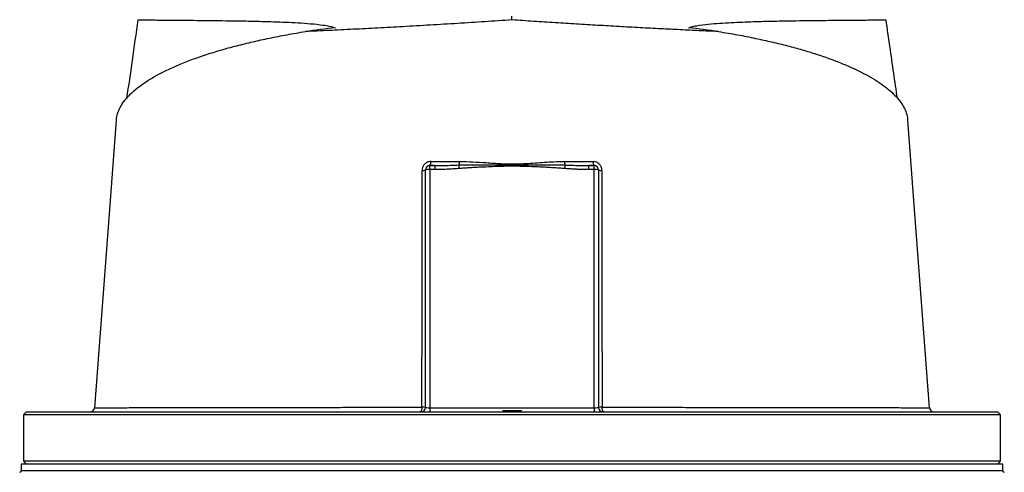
# Model space of a CAD drawing. Header units: millimetres. Extents: x 1298 to 2528, y 500 to 3537.
# Tile 4 of 6: x 1583 to 2243, y 2791 to 3094. Entities that reach past the tile are written whole.
import ezdxf

# ---------------------------------------------------------------- set-up
doc = ezdxf.new("R2010")
doc.units = ezdxf.units.MM

msp = doc.modelspace()

# ---------------------------------------------------------------- linework, layer by layer
at = {"color": 7, "linetype": 'Continuous', "lineweight": 25}
for p, q in [((1913.48, 3094.3), (1913.48, 3096.76)), ((1858.48, 2994.03), (1858.48, 2996.76)), ((1858.48, 2996.76), (1861.9, 2996.76)), ((1861.9, 2996.76), (1858.48, 2996.76)), ((1861.9, 2994.03), (1861.9, 2996.76)), ((1965.06, 2994.03), (1965.06, 2996.76)), ((1965.06, 2996.76), (1968.48, 2996.76)), ((1968.48, 2996.76), (1965.06, 2996.76)), ((1968.48, 2994.03), (1968.48, 2996.76)), ((1855.48, 2834.76), (1855.48, 2993.76)), ((1858.48, 2994.03), (1858.48, 2834.5)), ((1861.9, 2994.03), (1858.48, 2994.03)), ((1968.48, 2994.03), (1965.06, 2994.03)), ((1968.48, 2834.5), (1968.48, 2994.03)), ((1971.48, 2993.76), (1971.48, 2834.76)), ((1587.98, 2831.76), (1585.98, 2829.76)), ((1587.98, 2831.76), (2238.98, 2831.76)), ((1858.48, 2834.5), (1968.48, 2834.5)), ((1858.48, 2834.5), (1858.48, 2831.76)), ((1907.44, 2832.76), (1907.48, 2831.76)), ((1907.44, 2832.76), (1913.48, 2832.76)), ((1913.48, 2832.76), (1913.48, 2831.76)), ((1913.48, 2832.76), (1919.52, 2832.76)), ((1919.52, 2832.76), (1919.48, 2831.76)), ((1968.48, 2834.5), (1968.48, 2831.76)), ((2193.16, 2834.54), (2193.16, 2834.54)), ((2240.98, 2829.76), (2238.98, 2831.76)), ((1585.98, 2829.76), (1585.98, 2798.76)), ((2240.98, 2829.76), (1585.98, 2829.76)), ((2240.98, 2798.76), (2240.98, 2829.76)), ((1585.98, 2798.76), (1587.98, 2796.76)), ((2240.98, 2798.76), (1585.98, 2798.76)), ((2238.98, 2796.76), (2240.98, 2798.76)), ((1584.48, 2796.76), (1584.48, 2792.26)), ((1913.48, 2796.76), (1584.48, 2796.76)), ((2242.48, 2796.76), (1913.48, 2796.76)), ((2242.48, 2792.26), (2242.48, 2796.76))]:
    msp.add_line(p, q, dxfattribs=at)
at = {"color": 1, "linetype": 'Continuous', "lineweight": 25}
for p, q in [((1913.48, 2792.26), (1584.48, 2792.26)), ((2242.48, 2792.26), (1913.48, 2792.26))]:
    msp.add_line(p, q, dxfattribs=at)
at = {"color": 7, "linetype": 'Continuous', "lineweight": 25, "flags": 128}
for points in [[(1648.23, 3027.13), (1643.49, 2964.41), (1633.69, 2834.55)], [(2193.27, 2834.55), (2183.47, 2964.41), (2178.74, 3027.12)]]:
    msp.add_lwpolyline(points, dxfattribs=at)
at = {"color": 7, "linetype": 'Continuous', "lineweight": 25}
for centre, radius, start, end in [((1858.48, 2993.76), 3, 90, 180), ((1855.59, 2998.87), 3.58, 323.88208, 9.4364), ((1866.8, 2999.35), 11.44, 348.78888, 0.5459), ((1648.36, 2976.86), 230.56, 4.44703, 5.04085), ((1960.16, 2999.35), 11.44, 179.4541, 191.21112), ((2178.61, 2976.86), 230.56, 174.95915, 175.55297), ((1971.37, 2998.87), 3.58, 170.5636, 216.11792), ((1968.48, 2993.76), 3, 0, 90), ((1853.67, 2998.89), 5.44, 264.97992, 289.51729), ((1857.74, 2985.22), 8.83, 85.16443, 104.79163), ((1969.23, 2985.22), 8.83, 75.20837, 94.83557), ((1973.3, 2998.89), 5.44, 250.48271, 275.02008), ((1630.7, 2834.76), 3, 270.02053, 356.0104), ((1849.06, 2834.09), 4.13, 325.75023, 10.4272), ((1852.48, 2834.76), 3, 270, 0), ((1853.64, 2813.84), 21.01, 84.96083, 91.38036), ((1973.33, 2813.84), 21.01, 88.61964, 95.03917), ((1974.48, 2834.76), 3, 180, 270), ((1977.9, 2834.09), 4.13, 169.5728, 214.24977), ((2196.26, 2834.76), 3, 183.78978, 269.89704), ((1583.48, 2792.26), 1, 270, 0), ((2243.48, 2792.26), 1, 180, 270)]:
    msp.add_arc(centre, radius, start, end, dxfattribs=at)
for centre, major_axis, ratio, start_param, end_param in [((1928.06, 3000.04), (346.57, 0), 0.278119, 1.964434, 2.028043), ((1898.9, 3000.04), (346.57, 0), 0.278119, 1.11355, 1.177159), ((1858.48, 2834.76), (3, 0), 0.087156, 3.141593, 4.712389), ((1968.48, 2834.76), (3, 0), 0.087156, 4.712389, 6.283185)]:
    msp.add_ellipse(centre, major_axis=major_axis, ratio=ratio, start_param=start_param, end_param=end_param, dxfattribs=at)
for points, knots in [([(1662.73, 3094.44), (1661.42, 3085.31), (1658.92, 3067.77), (1656.38, 3050.24), (1655.17, 3041.84)], [0, 0, 0, 0, 0.52078, 1, 1, 1, 1]), ([(1662.77, 3094.43), (1662.75, 3094.43), (1662.61, 3094.42), (1663.15, 3094.4), (1664.41, 3094.37), (1666.56, 3094.34), (1669.51, 3094.31), (1673.33, 3094.27), (1677.99, 3094.23), (1683.43, 3094.18), (1689.59, 3094.13), (1696.42, 3094.08), (1704.03, 3094.01), (1712.42, 3093.92), (1721.57, 3093.81), (1730.38, 3093.68), (1738.61, 3093.53), (1746.09, 3093.35), (1753.83, 3093.12), (1761.83, 3092.81), (1770.07, 3092.4), (1778.51, 3091.83), (1785.59, 3091.08), (1791.2, 3090.19), (1793.82, 3089.43), (1795.13, 3089.05)], [0, 0, 0, 0, 0.005186, 0.058945, 0.111229, 0.163552, 0.215836, 0.269629, 0.323465, 0.377258, 0.429699, 0.482181, 0.534623, 0.588534, 0.642488, 0.696402, 0.733986, 0.771571, 0.80934, 0.84711, 0.885212, 0.923346, 0.961555, 0.980731, 1, 1, 1, 1]), ([(1913.48, 3094.3), (1907.39, 3093.9), (1895.2, 3093.08), (1876.87, 3091.92), (1858.57, 3090.8), (1840.71, 3089.78), (1823.5, 3088.84), (1806.89, 3087.99), (1790.64, 3087.21), (1780.25, 3086.75), (1775.06, 3086.52)], [0, 0, 0, 0, 0.12552, 0.25104, 0.379215, 0.507389, 0.629316, 0.751243, 0.875621, 1, 1, 1, 1]), ([(2051.91, 3086.52), (2051.73, 3086.53), (2047.5, 3086.71), (2039.06, 3087.09), (2026.29, 3087.69), (2013.05, 3088.35), (1999.36, 3089.06), (1985.26, 3089.84), (1971.06, 3090.65), (1956.81, 3091.51), (1942.49, 3092.4), (1928.03, 3093.33), (1918.33, 3093.98), (1913.48, 3094.3)], [0, 0, 0, 0, 0.004301, 0.102556, 0.200887, 0.29914, 0.400327, 0.501599, 0.602786, 0.701453, 0.80012, 0.90006, 1, 1, 1, 1]), ([(2031.83, 3089.05), (2033.02, 3089.4), (2035.4, 3090.11), (2040.5, 3090.96), (2046.96, 3091.71), (2057.31, 3092.44), (2069.92, 3093.03), (2084.28, 3093.46), (2096.31, 3093.68), (2106.2, 3093.82), (2114.25, 3093.92), (2122.25, 3094), (2130.04, 3094.07), (2137.45, 3094.13), (2144.09, 3094.19), (2149.88, 3094.24), (2154.77, 3094.28), (2158.55, 3094.32), (2161.31, 3094.35), (2163.12, 3094.38), (2164.13, 3094.41), (2164.14, 3094.43), (2164.14, 3094.43)], [0, 0, 0, 0, 0.017468, 0.035065, 0.069973, 0.104891, 0.174901, 0.244836, 0.314763, 0.362267, 0.409798, 0.457301, 0.514002, 0.570754, 0.627454, 0.686074, 0.74475, 0.80337, 0.856096, 0.908863, 0.961589, 1, 1, 1, 1]), ([(2171.8, 3041.81), (2170.99, 3047.42), (2168.44, 3064.97), (2165.94, 3082.51), (2164.24, 3094.44)], [0, 0, 0, 0, 0.319571, 1, 1, 1, 1]), ([(1648.33, 3027.12), (1648.33, 3027.56), (1648.35, 3029.41), (1649.33, 3032.62), (1651.24, 3036.74), (1654.03, 3040.75), (1657.69, 3044.77), (1662.25, 3048.76), (1667.73, 3052.71), (1674.02, 3056.55), (1681.11, 3060.26), (1688.93, 3063.84), (1697.63, 3067.33), (1707.22, 3070.71), (1717.69, 3073.98), (1728.52, 3076.96), (1739.59, 3079.67), (1750.83, 3082.12), (1762.61, 3084.43), (1770.91, 3085.83), (1775.06, 3086.52)], [0, 0, 0, 0, 0.018575, 0.078777, 0.136481, 0.194229, 0.251933, 0.311283, 0.37068, 0.430028, 0.488119, 0.546255, 0.604342, 0.66429, 0.724292, 0.784236, 0.837833, 0.891429, 0.945714, 1, 1, 1, 1]), ([(2051.91, 3086.52), (2056.17, 3085.81), (2064.7, 3084.37), (2076.61, 3082.03), (2087.79, 3079.57), (2098.21, 3077.01), (2108.17, 3074.29), (2117.61, 3071.4), (2126.52, 3068.35), (2134.77, 3065.19), (2142.36, 3061.91), (2149.26, 3058.53), (2155.53, 3055.03), (2161.11, 3051.42), (2165.98, 3047.7), (2170.14, 3043.89), (2173.53, 3039.98), (2176.15, 3035.99), (2177.86, 3031.93), (2178.69, 3028.97), (2178.67, 3027.35), (2178.67, 3027.12)], [0, 0, 0, 0, 0.055752, 0.111697, 0.164218, 0.216779, 0.269301, 0.323269, 0.377279, 0.431249, 0.485279, 0.539349, 0.593381, 0.648813, 0.704285, 0.759718, 0.816908, 0.87414, 0.93133, 0.990123, 1, 1, 1, 1]), ([(1859.12, 2999.46), (1858.6, 2999.42), (1857.45, 2999.33), (1855.77, 2998.54), (1854.34, 2997.19), (1853.37, 2995.43), (1853.25, 2994.13), (1853.19, 2993.47)], [0, 0, 0, 0, 0.168185, 0.377577, 0.584247, 0.791945, 1, 1, 1, 1]), ([(1859.12, 2999.46), (1861.41, 2999.46), (1867.75, 2999.46), (1874.15, 2999.46), (1878.24, 2999.45)], [0, 0, 0, 0, 0.361067, 1, 1, 1, 1]), ([(1861.9, 2996.76), (1863.32, 2996.77), (1868.69, 2996.79), (1874.07, 2996.98), (1878.02, 2997.12)], [0, 0, 0, 0, 0.264216, 1, 1, 1, 1]), ([(1878.02, 2997.12), (1880.02, 2997.18), (1887.88, 2997.42), (1900.64, 2997.21), (1916.85, 2996.98), (1932.62, 2997.41), (1943.5, 2997.22), (1948.94, 2997.12)], [0, 0, 0, 0, 0.084539, 0.33327, 0.539344, 0.769711, 1, 1, 1, 1]), ([(1878.24, 2999.45), (1881.23, 2999.4), (1887.21, 2999.3), (1896.57, 2998.7), (1906.31, 2997.96), (1917.28, 2997.7), (1929, 2998.55), (1939.74, 2999.33), (1946.31, 2999.42), (1948.72, 2999.45)], [0, 0, 0, 0, 0.127696, 0.255421, 0.39886, 0.542133, 0.719376, 0.896664, 1, 1, 1, 1]), ([(1948.72, 2999.45), (1951.92, 2999.45), (1958.33, 2999.46), (1964.67, 2999.46), (1967.84, 2999.46)], [0, 0, 0, 0, 0.499638, 1, 1, 1, 1]), ([(1948.94, 2997.12), (1950.37, 2997.07), (1955.75, 2996.86), (1961.12, 2996.81), (1965.06, 2996.76)], [0, 0, 0, 0, 0.265989, 1, 1, 1, 1]), ([(1973.77, 2993.47), (1973.75, 2993.91), (1973.68, 2995), (1972.98, 2996.67), (1971.65, 2998.21), (1969.86, 2999.26), (1968.51, 2999.39), (1967.84, 2999.46)], [0, 0, 0, 0, 0.139511, 0.349173, 0.563812, 0.782195, 1, 1, 1, 1]), ([(1853.13, 2834.84), (1853.14, 2848.11), (1853.16, 2874.68), (1853.17, 2911.69), (1853.18, 2943.35), (1853.19, 2969.67), (1853.19, 2985.54), (1853.19, 2993.47)], [0, 0, 0, 0, 0.250731, 0.501713, 0.699011, 0.849479, 1, 1, 1, 1]), ([(1878.22, 2994.74), (1877.65, 2994.7), (1876.53, 2994.61), (1874.86, 2994.49), (1873.23, 2994.39), (1871.63, 2994.3), (1869.88, 2994.21), (1867.96, 2994.13), (1865.88, 2994.07), (1863.87, 2994.03), (1862.55, 2994.03), (1861.9, 2994.03)], [0, 0, 0, 0, 0.104816, 0.207215, 0.307202, 0.40478, 0.499954, 0.630563, 0.75743, 0.88057, 1, 1, 1, 1]), ([(1948.74, 2994.74), (1948.21, 2994.78), (1947.12, 2994.87), (1945.44, 2994.98), (1943.68, 2995.1), (1941.83, 2995.22), (1939.14, 2995.38), (1935.56, 2995.57), (1929.68, 2995.86), (1923.77, 2996.1), (1917.89, 2996.25), (1913.47, 2996.3), (1909.06, 2996.25), (1903.18, 2996.09), (1897.27, 2995.85), (1891.4, 2995.57), (1887.41, 2995.36), (1883.94, 2995.15), (1881, 2994.95), (1879.12, 2994.81), (1878.22, 2994.74)], [0, 0, 0, 0, 0.022719, 0.046582, 0.071589, 0.09774, 0.125036, 0.186114, 0.250071, 0.375092, 0.437604, 0.500132, 0.562638, 0.62512, 0.750066, 0.813982, 0.875017, 0.919854, 0.961514, 1, 1, 1, 1]), ([(1965.06, 2994.03), (1964.69, 2994.03), (1963.95, 2994.03), (1962.82, 2994.04), (1961.67, 2994.06), (1960.51, 2994.09), (1959.32, 2994.13), (1958.12, 2994.17), (1956.44, 2994.24), (1954.25, 2994.36), (1951.53, 2994.53), (1949.69, 2994.67), (1948.74, 2994.74)], [0, 0, 0, 0, 0.067781, 0.136771, 0.206972, 0.278388, 0.351022, 0.424878, 0.499957, 0.659943, 0.826617, 1, 1, 1, 1]), ([(1973.77, 2993.47), (1973.78, 2980.34), (1973.78, 2954.07), (1973.79, 2917.13), (1973.8, 2885.36), (1973.82, 2858.79), (1973.83, 2842.82), (1973.83, 2834.84)], [0, 0, 0, 0, 0.249016, 0.498276, 0.698398, 0.849171, 1, 1, 1, 1])]:
    msp.add_open_spline(points, degree=3, knots=knots, dxfattribs=at)
at = {"color": 1, "linetype": 'Continuous', "lineweight": 25}
for points, knots in [([(1633.79, 2834.54), (1633.77, 2834.54), (1633.7, 2834.54), (1634.41, 2834.54), (1635.9, 2834.54), (1638.29, 2834.54), (1641.55, 2834.54), (1645.7, 2834.55), (1650.74, 2834.55), (1656.68, 2834.56), (1663.39, 2834.57), (1670.83, 2834.58), (1678.94, 2834.59), (1687.86, 2834.61), (1697.58, 2834.62), (1708.1, 2834.64), (1719.18, 2834.66), (1730.77, 2834.68), (1742.82, 2834.7), (1755.51, 2834.72), (1768.83, 2834.74), (1782.74, 2834.76), (1795.79, 2834.78), (1807.82, 2834.79), (1820.64, 2834.81), (1835.7, 2834.82), (1847.31, 2834.83), (1853.13, 2834.84)], [0, 0, 0, 0, 0.0175687, 0.0562693, 0.09497, 0.1359651, 0.1769919, 0.2179872, 0.2601743, 0.3023958, 0.3445829, 0.3855774, 0.4266032, 0.4675975, 0.5097817, 0.5520001, 0.5941841, 0.6351848, 0.6762171, 0.7172177, 0.7594112, 0.8016393, 0.843833, 0.8745861, 0.9053929, 0.9525993, 1, 1, 1, 1]), ([(1973.83, 2834.84), (1977.34, 2834.84), (1984.36, 2834.83), (1994.85, 2834.82), (2005.33, 2834.81), (2017.13, 2834.8), (2030.05, 2834.78), (2043.94, 2834.76), (2057.56, 2834.74), (2070.86, 2834.72), (2083.77, 2834.7), (2095.78, 2834.68), (2106.89, 2834.66), (2117.18, 2834.64), (2126.95, 2834.63), (2136.34, 2834.61), (2145.24, 2834.6), (2153.59, 2834.58), (2161.28, 2834.57), (2168.25, 2834.56), (2174.46, 2834.56), (2179.76, 2834.55), (2184.18, 2834.54), (2187.72, 2834.54), (2190.45, 2834.54), (2192.28, 2834.54), (2193.22, 2834.54), (2193.17, 2834.54), (2193.16, 2834.54)], [0, 0, 0, 0, 0.028514, 0.05707, 0.086421, 0.115817, 0.156681, 0.197576, 0.23844, 0.280486, 0.322566, 0.364613, 0.40304, 0.441466, 0.480316, 0.519166, 0.560174, 0.601213, 0.642221, 0.684421, 0.726654, 0.768854, 0.809862, 0.850901, 0.891909, 0.93411, 0.976345, 1, 1, 1, 1])]:
    msp.add_open_spline(points, degree=3, knots=knots, dxfattribs=at)

doc.saveas('drawing.dxf')
